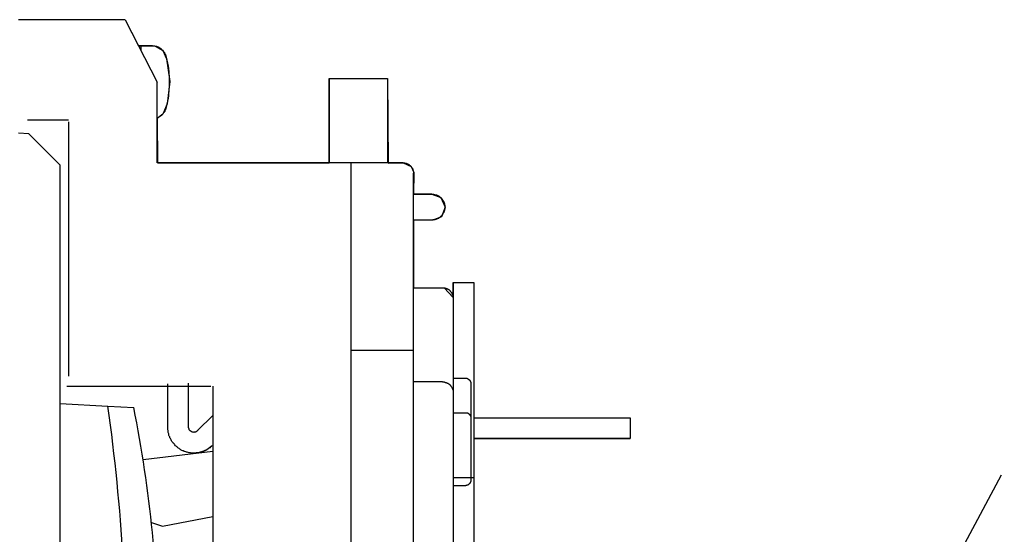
# Model space of a CAD drawing. Extents: x -17 to 303, y -173 to 180.
# Tile 4 of 6: x 56 to 151, y 13 to 62. Entities that reach past the tile are written whole.
import ezdxf

# ---------------------------------------------------------------- set-up
doc = ezdxf.new("R2010")
doc.units = 0
doc.header["$LTSCALE"] = 10
doc.linetypes.add('AXES2', pattern=[1.125, 0.75, -0.125, 0.125, -0.125])
doc.layers.add('ALPHA', color=253, linetype='CONTINUOUS')
doc.layers.add('AXE', color=80, linetype='AXES2')

msp = doc.modelspace()

# ---------------------------------------------------------------- linework, layer by layer
at = {"layer": 'ALPHA'}
for p, q in [((66.248, 62.175), (55.982, 62.175)), ((66.248, 62.175), (69.343, 56.139)), ((66.248, 62.175), (67.543, 59.651)), ((68.903, 59.651), (67.543, 59.651)), ((67.543, 59.651), (69.145, 59.631)), ((67.764, 59.651), (67.764, 59.257)), ((68.903, 59.651), (69.101, 59.651)), ((69.101, 59.651), (69.145, 59.631)), ((69.145, 59.631), (69.233, 59.631)), ((69.145, 59.631), (69.89, 59.213)), ((69.233, 59.631), (69.278, 59.609)), ((69.278, 59.609), (69.32, 59.587)), ((69.32, 59.587), (69.343, 59.587)), ((69.343, 59.587), (69.387, 59.565)), ((69.387, 59.565), (69.408, 59.54)), ((69.408, 59.54), (69.451, 59.54)), ((69.451, 59.54), (69.495, 59.519)), ((69.495, 59.519), (69.539, 59.496)), ((69.539, 59.496), (69.564, 59.472)), ((69.564, 59.472), (69.609, 59.455)), ((69.609, 59.455), (69.631, 59.455)), ((69.631, 59.455), (69.65, 59.408)), ((69.65, 59.408), (69.695, 59.389)), ((69.695, 59.389), (69.718, 59.366)), ((69.718, 59.366), (69.76, 59.345)), ((69.76, 59.345), (69.78, 59.297)), ((69.78, 59.297), (69.827, 59.281)), ((69.827, 59.281), (69.849, 59.257)), ((69.849, 59.257), (69.89, 59.213)), ((69.89, 59.213), (69.916, 59.192)), ((69.89, 59.213), (70.254, 58.39)), ((69.916, 59.192), (69.916, 59.169)), ((69.916, 59.169), (69.933, 59.146)), ((69.933, 59.146), (69.959, 59.1)), ((69.959, 59.1), (69.999, 59.058)), ((69.999, 59.058), (70.024, 59.037)), ((70.024, 59.037), (70.046, 58.993)), ((70.046, 58.993), (70.046, 58.951)), ((70.046, 58.951), (70.067, 58.907)), ((70.067, 58.907), (70.089, 58.882)), ((70.089, 58.882), (70.11, 58.859)), ((70.11, 58.859), (70.134, 58.817)), ((70.134, 58.817), (70.134, 58.773)), ((70.134, 58.817), (70.199, 58.555)), ((70.134, 58.773), (70.154, 58.727)), ((70.199, 58.555), (70.332, 57.983)), ((70.254, 58.39), (70.566, 56.227)), ((70.332, 57.983), (70.399, 57.721)), ((70.399, 57.721), (70.441, 57.434)), ((70.441, 57.434), (70.464, 57.151)), ((70.464, 57.151), (70.508, 56.578)), ((69.343, 48.367), (69.343, 56.139)), ((70.566, 56.227), (70.306, 54.064)), ((70.508, 56.578), (70.508, 55.724)), ((85.916, 56.49), (85.916, 48.367)), ((85.916, 56.49), (91.537, 56.49)), ((85.916, 48.367), (85.916, 56.49)), ((85.916, 56.49), (91.537, 56.49)), ((91.537, 56.49), (91.537, 48.367)), ((91.537, 56.49), (91.597, 48.331)), ((70.484, 55.436), (70.441, 54.866)), ((70.508, 55.724), (70.484, 55.436)), ((70.332, 54.315), (70.199, 53.75)), ((70.399, 54.579), (70.332, 54.315)), ((70.441, 54.866), (70.399, 54.579)), ((70.306, 54.064), (69.89, 53.068)), ((69.933, 53.173), (69.916, 53.128)), ((69.981, 53.196), (69.933, 53.173)), ((69.999, 53.221), (69.981, 53.196)), ((70.024, 53.263), (69.999, 53.221)), ((70.046, 53.284), (70.024, 53.263)), ((70.067, 53.331), (70.046, 53.284)), ((70.089, 53.415), (70.067, 53.372)), ((70.067, 53.372), (70.067, 53.331)), ((70.11, 53.436), (70.089, 53.415)), ((70.134, 53.483), (70.11, 53.436)), ((70.199, 53.75), (70.134, 53.483)), ((70.154, 53.55), (70.134, 53.504)), ((70.134, 53.504), (70.134, 53.483)), ((56.85, 52.498), (60.796, 52.498)), ((60.824, 27.777), (60.824, 52.315)), ((69.89, 53.068), (69.341, 52.657)), ((69.341, 52.657), (69.387, 48.367)), ((69.387, 52.714), (69.343, 52.714)), ((69.43, 52.734), (69.387, 52.714)), ((69.475, 52.758), (69.43, 52.734)), ((69.517, 52.781), (69.475, 52.758)), ((69.539, 52.802), (69.517, 52.781)), ((69.583, 52.822), (69.539, 52.802)), ((69.631, 52.848), (69.583, 52.822)), ((69.674, 52.89), (69.631, 52.869)), ((69.631, 52.869), (69.631, 52.848)), ((69.695, 52.913), (69.674, 52.89)), ((69.739, 52.913), (69.695, 52.913)), ((69.76, 52.957), (69.739, 52.913)), ((69.804, 52.975), (69.76, 52.957)), ((69.827, 53.001), (69.804, 52.975)), ((69.868, 53.042), (69.827, 53.001)), ((69.89, 53.068), (69.868, 53.042)), ((69.916, 53.11), (69.89, 53.068)), ((69.916, 53.128), (69.916, 53.11)), ((56.982, 51.159), (55.981, 51.213)), ((56.982, 51.159), (59.995, 48.149)), ((59.995, 25.145), (59.995, 48.149)), ((93.048, 48.367), (69.387, 48.367)), ((69.387, 48.367), (85.916, 48.367)), ((88.045, -46.992), (88.045, 48.367)), ((91.597, 48.331), (93.048, 48.367)), ((93.048, 48.367), (93.203, 48.367)), ((93.048, 48.367), (93.819, 47.996)), ((93.203, 48.367), (93.225, 48.348)), ((93.225, 48.348), (93.293, 48.348)), ((93.293, 48.348), (93.335, 48.323)), ((93.335, 48.323), (93.358, 48.323)), ((93.358, 48.323), (93.402, 48.304)), ((93.402, 48.304), (93.424, 48.304)), ((93.424, 48.304), (93.446, 48.276)), ((93.446, 48.276), (93.467, 48.276)), ((93.467, 48.276), (93.513, 48.26)), ((93.513, 48.26), (93.534, 48.237)), ((93.534, 48.237), (93.555, 48.216)), ((93.555, 48.216), (93.598, 48.216)), ((93.598, 48.216), (93.621, 48.191)), ((93.621, 48.191), (93.643, 48.168)), ((93.643, 48.168), (93.663, 48.149)), ((93.663, 48.149), (93.71, 48.124)), ((93.71, 48.124), (93.71, 48.105)), ((93.71, 48.105), (93.73, 48.105)), ((93.73, 48.105), (93.752, 48.081)), ((93.752, 48.081), (93.773, 48.059)), ((93.773, 48.059), (93.795, 48.038)), ((93.795, 48.038), (93.819, 47.996)), ((93.819, 47.996), (93.84, 47.976)), ((93.819, 47.996), (94.073, 47.421)), ((93.84, 47.976), (93.865, 47.949)), ((93.865, 47.949), (93.884, 47.929)), ((93.884, 47.929), (93.905, 47.885)), ((93.905, 47.885), (93.93, 47.861)), ((93.93, 47.861), (93.93, 47.841)), ((93.93, 47.841), (93.949, 47.818)), ((93.949, 47.818), (93.972, 47.797)), ((93.972, 47.797), (93.972, 47.773)), ((93.972, 47.773), (93.995, 47.73)), ((93.995, 47.73), (93.995, 47.667)), ((93.995, 47.667), (94.015, 47.641)), ((94.015, 47.641), (94.015, 47.577)), ((94.015, 47.577), (94.038, 47.535)), ((94.038, 47.535), (94.038, 47.357)), ((94.073, 47.421), (94.038, 45.339)), ((94.038, -46.007), (94.038, 47.357)), ((95.818, 45.339), (94.038, 45.339)), ((94.038, 45.339), (95.818, 45.339)), ((95.818, 45.339), (95.991, 45.339)), ((95.818, 45.339), (96.672, 45.01)), ((95.991, 45.339), (96.037, 45.318)), ((96.037, 45.318), (96.08, 45.318)), ((96.08, 45.318), (96.123, 45.294)), ((96.123, 45.294), (96.17, 45.294)), ((96.17, 45.294), (96.212, 45.273)), ((96.212, 45.273), (96.279, 45.273)), ((96.279, 45.273), (96.3, 45.25)), ((96.3, 45.25), (96.343, 45.25)), ((96.343, 45.25), (96.389, 45.227)), ((96.389, 45.227), (96.41, 45.209)), ((96.41, 45.209), (96.451, 45.18)), ((96.451, 45.18), (96.499, 45.162)), ((96.499, 45.162), (96.518, 45.141)), ((96.518, 45.141), (96.562, 45.12)), ((96.562, 45.12), (96.562, 45.077)), ((96.562, 45.077), (96.607, 45.051)), ((96.607, 45.051), (96.629, 45.03)), ((96.629, 45.03), (96.672, 45.01)), ((96.672, 45.01), (96.696, 44.984)), ((96.672, 45.01), (97.096, 44.085)), ((96.696, 44.984), (96.737, 44.963)), ((96.737, 44.963), (96.76, 44.942)), ((96.76, 44.942), (96.782, 44.9)), ((96.782, 44.9), (96.804, 44.875)), ((96.804, 44.875), (96.825, 44.831)), ((96.825, 44.831), (96.85, 44.791)), ((96.85, 44.791), (96.869, 44.768)), ((96.869, 44.768), (96.89, 44.719)), ((96.89, 44.719), (96.916, 44.701)), ((96.916, 44.701), (96.935, 44.68)), ((96.935, 44.68), (96.935, 44.637)), ((96.935, 44.637), (96.959, 44.592)), ((97.096, 44.085), (96.757, 43.172)), ((96.959, 44.592), (96.981, 44.548)), ((96.981, 44.548), (97.002, 44.528)), ((97.002, 43.67), (96.981, 43.628)), ((97.002, 44.528), (97.002, 44.481)), ((97.002, 44.481), (97.024, 44.439)), ((97.024, 43.758), (97.002, 43.714)), ((97.002, 43.714), (97.002, 43.67)), ((97.024, 44.439), (97.024, 44.418)), ((97.024, 44.418), (97.046, 44.372)), ((97.046, 43.821), (97.024, 43.8)), ((97.024, 43.8), (97.024, 43.758)), ((97.046, 44.372), (97.046, 44.328)), ((97.046, 44.328), (97.069, 44.282)), ((97.069, 43.89), (97.046, 43.846)), ((97.046, 43.846), (97.046, 43.821)), ((97.069, 44.282), (97.069, 43.89)), ((95.818, 42.836), (94.038, 42.836)), ((95.903, 42.836), (94.038, 42.836)), ((94.038, 42.836), (94.038, 36.318)), ((95.903, 42.836), (95.818, 42.836)), ((96.757, 43.172), (95.903, 42.836)), ((95.924, 42.857), (95.903, 42.836)), ((96.037, 42.857), (95.924, 42.857)), ((96.08, 42.878), (96.037, 42.857)), ((96.123, 42.878), (96.08, 42.878)), ((96.17, 42.903), (96.123, 42.878)), ((96.212, 42.903), (96.17, 42.903)), ((96.255, 42.921), (96.212, 42.903)), ((96.279, 42.945), (96.255, 42.921)), ((96.3, 42.945), (96.279, 42.945)), ((96.343, 42.966), (96.3, 42.945)), ((96.389, 42.989), (96.343, 42.966)), ((96.41, 42.989), (96.389, 42.989)), ((96.451, 43.009), (96.41, 42.989)), ((96.499, 43.033), (96.451, 43.009)), ((96.518, 43.056), (96.499, 43.033)), ((96.562, 43.077), (96.518, 43.056)), ((96.607, 43.123), (96.562, 43.102)), ((96.562, 43.102), (96.562, 43.077)), ((96.629, 43.165), (96.607, 43.123)), ((96.672, 43.188), (96.629, 43.165)), ((96.696, 43.207), (96.672, 43.188)), ((96.737, 43.255), (96.696, 43.207)), ((96.76, 43.276), (96.737, 43.255)), ((96.782, 43.297), (96.76, 43.276)), ((96.804, 43.32), (96.782, 43.297)), ((96.825, 43.364), (96.804, 43.32)), ((96.85, 43.385), (96.825, 43.364)), ((96.869, 43.427), (96.85, 43.385)), ((96.89, 43.452), (96.869, 43.427)), ((96.916, 43.494), (96.89, 43.452)), ((96.935, 43.538), (96.916, 43.494)), ((96.959, 43.584), (96.935, 43.559)), ((96.935, 43.559), (96.935, 43.538)), ((96.981, 43.628), (96.959, 43.584)), ((94.038, 36.318), (96.85, 36.318)), ((94.038, 36.318), (97.002, 36.318)), ((96.85, 36.318), (97.002, 36.318)), ((97.002, 36.318), (97.024, 36.295)), ((97.002, 36.318), (97.88, 35.373)), ((97.024, 36.295), (97.089, 36.295)), ((97.089, 36.295), (97.113, 36.271)), ((97.113, 36.271), (97.179, 36.271)), ((97.179, 36.271), (97.201, 36.25)), ((97.201, 36.25), (97.242, 36.25)), ((97.242, 36.25), (97.266, 36.227)), ((97.266, 36.227), (97.289, 36.207)), ((97.289, 36.207), (97.331, 36.207)), ((97.331, 36.207), (97.35, 36.183)), ((97.35, 36.183), (97.396, 36.183)), ((97.396, 36.183), (97.396, 36.162)), ((97.396, 36.162), (97.42, 36.139)), ((97.42, 36.139), (97.441, 36.139)), ((97.441, 36.139), (97.486, 36.118)), ((97.486, 36.118), (97.506, 36.095)), ((97.506, 36.095), (97.53, 36.075)), ((97.53, 36.075), (97.549, 36.051)), ((97.88, 36.82), (97.88, -35.472)), ((97.88, 36.82), (99.877, 36.82)), ((97.88, 35.373), (97.88, 36.82)), ((97.88, 36.82), (99.877, 36.82)), ((99.877, 36.82), (99.877, -35.472)), ((99.877, 36.82), (99.877, 23.757)), ((97.549, 36.051), (97.571, 36.03)), ((97.571, 36.03), (97.594, 35.987)), ((97.594, 35.987), (97.616, 35.966)), ((97.616, 35.966), (97.638, 35.94)), ((97.638, 35.94), (97.683, 35.899)), ((97.683, 35.899), (97.683, 35.877)), ((97.683, 35.877), (97.705, 35.852)), ((97.705, 35.852), (97.726, 35.834)), ((97.726, 35.834), (97.749, 35.789)), ((97.749, 35.789), (97.749, 35.767)), ((97.749, 35.767), (97.769, 35.746)), ((97.769, 35.746), (97.791, 35.704)), ((97.791, 35.704), (97.791, 35.679)), ((97.791, 35.679), (97.813, 35.636)), ((97.813, 35.636), (97.813, 35.616)), ((97.813, 35.616), (97.836, 35.59)), ((97.836, 35.59), (97.836, 35.572)), ((97.836, 35.572), (97.859, 35.525)), ((97.859, 35.525), (97.859, 35.394)), ((97.859, 35.394), (97.88, 35.373)), ((97.88, 35.373), (97.88, 35.328)), ((97.88, 35.328), (97.88, 6.195)), ((94.038, 30.277), (88.045, 30.277)), ((97.88, 27.578), (99.088, 27.578)), ((99.088, 27.578), (99.197, 27.578)), ((99.197, 27.578), (99.22, 27.554)), ((99.22, 27.554), (99.262, 27.554)), ((99.262, 27.554), (99.285, 27.534)), ((99.285, 27.534), (99.307, 27.534)), ((99.307, 27.534), (99.33, 27.511)), ((60.633, 26.81), (74.504, 26.81)), ((70.374, 22.904), (70.374, 27.031)), ((72.372, 22.857), (72.372, 27.096)), ((74.697, 26.81), (74.697, -24.428)), ((96.85, 27.226), (94.038, 27.226)), ((96.85, 27.226), (97.002, 27.226)), ((97.002, 27.226), (97.024, 27.205)), ((97.024, 27.205), (97.089, 27.205)), ((97.089, 27.205), (97.113, 27.184)), ((97.113, 27.184), (97.179, 27.184)), ((97.179, 27.184), (97.201, 27.16)), ((97.201, 27.16), (97.242, 27.142)), ((97.242, 27.142), (97.266, 27.142)), ((97.266, 27.142), (97.289, 27.116)), ((97.289, 27.116), (97.35, 27.116)), ((97.35, 27.116), (97.396, 27.093)), ((97.396, 27.093), (97.396, 27.075)), ((97.396, 27.075), (97.42, 27.049)), ((97.42, 27.049), (97.441, 27.049)), ((97.441, 27.049), (97.486, 27.029)), ((97.486, 27.029), (97.506, 27.007)), ((97.506, 27.007), (97.53, 26.985)), ((97.53, 26.985), (97.549, 26.964)), ((97.549, 26.964), (97.571, 26.94)), ((97.571, 26.94), (97.594, 26.896)), ((97.594, 26.896), (97.616, 26.873)), ((97.616, 26.873), (97.638, 26.855)), ((97.638, 26.855), (97.661, 26.832)), ((97.661, 26.832), (97.683, 26.832)), ((97.683, 26.832), (97.683, 26.787)), ((97.683, 26.787), (97.705, 26.766)), ((97.705, 26.766), (97.726, 26.744)), ((97.726, 26.744), (97.749, 26.699)), ((97.749, 26.699), (97.749, 26.681)), ((97.749, 26.681), (97.769, 26.656)), ((97.769, 26.656), (97.791, 26.612)), ((97.791, 26.612), (97.791, 26.593)), ((97.791, 26.593), (97.813, 26.546)), ((99.33, 27.511), (99.352, 27.511)), ((99.352, 27.511), (99.374, 27.49)), ((99.374, 27.49), (99.395, 27.468)), ((99.395, 27.468), (99.395, 27.446)), ((99.395, 27.446), (99.417, 27.446)), ((99.417, 27.446), (99.417, 27.422)), ((99.417, 27.422), (99.439, 27.422)), ((99.439, 27.422), (99.439, 27.401)), ((99.439, 27.401), (99.46, 27.401)), ((99.46, 27.401), (99.482, 27.38)), ((99.482, 27.38), (99.505, 27.358)), ((99.505, 27.358), (99.505, 27.337)), ((99.505, 27.337), (99.527, 27.314)), ((99.527, 27.314), (99.527, 27.274)), ((99.527, 27.274), (99.548, 27.274)), ((99.548, 27.274), (99.548, 27.226)), ((99.548, 27.226), (99.57, 27.205)), ((99.57, 27.205), (99.57, 27.093)), ((99.57, 27.093), (99.57, 17.742)), ((97.813, 26.546), (97.836, 26.503)), ((97.836, 26.503), (97.836, 26.477)), ((97.836, 26.477), (97.859, 26.437)), ((97.859, 26.437), (97.859, 26.305)), ((97.859, 26.305), (97.88, 26.283)), ((97.88, 26.283), (97.88, 26.241)), ((59.995, -25.093), (59.995, 25.145)), ((59.995, 25.145), (64.59, 24.906)), ((64.59, 24.906), (67.082, 24.774)), ((73.229, 22.528), (74.697, 23.977)), ((97.88, 24.262), (99.088, 24.262)), ((99.088, 24.262), (99.22, 24.262)), ((99.22, 24.262), (99.241, 24.241)), ((99.241, 24.241), (99.285, 24.241)), ((99.285, 24.241), (99.285, 24.22)), ((99.285, 24.22), (99.33, 24.22)), ((99.33, 24.22), (99.33, 24.197)), ((99.33, 24.197), (99.374, 24.197)), ((99.374, 24.197), (99.374, 24.176)), ((99.374, 24.176), (99.395, 24.176)), ((99.395, 24.176), (99.395, 24.153)), ((99.395, 24.153), (99.417, 24.13)), ((99.417, 24.13), (99.439, 24.109)), ((99.439, 24.109), (99.439, 24.088)), ((99.439, 24.088), (99.46, 24.088)), ((99.46, 24.088), (99.46, 24.064)), ((99.46, 24.064), (99.482, 24.064)), ((99.482, 24.064), (99.482, 24.046)), ((99.482, 24.046), (99.505, 24.021)), ((99.505, 24.021), (99.505, 23.998)), ((99.505, 23.998), (99.527, 23.998)), ((99.527, 23.998), (99.527, 23.977)), ((99.527, 23.977), (99.548, 23.958)), ((99.548, 23.958), (99.548, 23.914)), ((99.548, 23.914), (99.57, 23.889)), ((99.57, 23.889), (99.57, 23.757)), ((99.877, 23.757), (114.94, 23.757)), ((99.877, 23.757), (114.94, 23.757)), ((114.94, 23.757), (114.94, 21.761)), ((114.94, 23.757), (114.94, 21.761)), ((70.374, 22.594), (70.374, 22.904)), ((72.372, 22.793), (72.372, 22.857)), ((72.394, 22.793), (72.372, 22.793)), ((72.394, 22.726), (72.394, 22.793)), ((70.399, 22.528), (70.374, 22.594)), ((70.399, 22.438), (70.399, 22.528)), ((70.417, 22.355), (70.399, 22.438)), ((70.441, 22.29), (70.417, 22.355)), ((70.464, 22.223), (70.441, 22.29)), ((70.484, 22.135), (70.464, 22.223)), ((70.484, 22.067), (70.484, 22.135)), ((70.508, 22.003), (70.484, 22.067)), ((70.551, 21.936), (70.508, 22.003)), ((70.571, 21.847), (70.551, 21.936)), ((70.618, 21.783), (70.571, 21.847)), ((72.416, 22.702), (72.394, 22.726)), ((72.416, 22.663), (72.416, 22.702)), ((72.438, 22.663), (72.416, 22.663)), ((72.438, 22.617), (72.438, 22.663)), ((72.459, 22.617), (72.438, 22.617)), ((72.459, 22.575), (72.459, 22.617)), ((72.482, 22.554), (72.459, 22.575)), ((72.502, 22.528), (72.482, 22.554)), ((72.526, 22.506), (72.502, 22.528)), ((72.549, 22.506), (72.526, 22.506)), ((72.549, 22.485), (72.549, 22.506)), ((72.57, 22.485), (72.549, 22.485)), ((72.57, 22.464), (72.57, 22.485)), ((72.594, 22.464), (72.57, 22.464)), ((72.612, 22.438), (72.594, 22.464)), ((72.637, 22.438), (72.612, 22.438)), ((72.656, 22.422), (72.637, 22.438)), ((72.679, 22.422), (72.656, 22.422)), ((72.702, 22.399), (72.679, 22.422)), ((72.724, 22.399), (72.702, 22.399)), ((72.745, 22.375), (72.724, 22.399)), ((72.854, 22.375), (72.745, 22.375)), ((72.877, 22.355), (72.854, 22.375)), ((72.899, 22.375), (72.877, 22.355)), ((73.03, 22.375), (72.899, 22.375)), ((73.052, 22.399), (73.03, 22.399)), ((73.03, 22.399), (73.03, 22.375)), ((73.074, 22.422), (73.052, 22.399)), ((73.096, 22.422), (73.074, 22.422)), ((73.119, 22.438), (73.096, 22.422)), ((73.14, 22.438), (73.119, 22.438)), ((73.164, 22.464), (73.14, 22.438)), ((73.184, 22.485), (73.164, 22.464)), ((73.206, 22.485), (73.184, 22.485)), ((73.229, 22.506), (73.206, 22.506)), ((73.206, 22.506), (73.206, 22.485)), ((73.229, 22.528), (73.229, 22.506)), ((70.661, 21.72), (70.618, 21.783)), ((70.681, 21.651), (70.661, 21.72)), ((70.724, 21.562), (70.681, 21.651)), ((70.749, 21.495), (70.724, 21.562)), ((70.815, 21.432), (70.749, 21.495)), ((70.859, 21.389), (70.815, 21.432)), ((70.901, 21.321), (70.859, 21.389)), ((70.968, 21.254), (70.901, 21.321)), ((71.011, 21.19), (70.968, 21.254)), ((71.055, 21.146), (71.011, 21.19)), ((71.1, 21.08), (71.055, 21.146)), ((71.165, 21.039), (71.1, 21.08)), ((71.232, 20.971), (71.165, 21.039)), ((71.298, 20.928), (71.232, 20.971)), ((71.341, 20.86), (71.298, 20.928)), ((74.415, 20.883), (74.348, 20.839)), ((74.502, 20.971), (74.39, 20.86)), ((74.522, 20.992), (74.415, 20.883)), ((74.566, 21.015), (74.502, 20.971)), ((74.587, 21.039), (74.522, 20.992)), ((74.655, 21.103), (74.587, 21.039)), ((99.877, 21.761), (114.94, 21.761)), ((114.94, 21.761), (99.877, 21.761)), ((99.877, 21.761), (99.877, 12.715)), ((67.982, 19.751), (74.697, 20.552)), ((71.405, 20.839), (71.341, 20.86)), ((71.472, 20.793), (71.405, 20.839)), ((71.538, 20.751), (71.472, 20.793)), ((71.603, 20.708), (71.538, 20.751)), ((71.668, 20.661), (71.603, 20.708)), ((71.735, 20.62), (71.668, 20.661)), ((71.822, 20.576), (71.735, 20.62)), ((71.889, 20.576), (71.822, 20.576)), ((71.955, 20.531), (71.889, 20.576)), ((72.02, 20.51), (71.955, 20.531)), ((72.109, 20.488), (72.02, 20.51)), ((72.175, 20.467), (72.109, 20.488)), ((72.241, 20.441), (72.175, 20.467)), ((72.328, 20.42), (72.241, 20.441)), ((72.416, 20.401), (72.328, 20.42)), ((72.482, 20.378), (72.416, 20.401)), ((72.57, 20.378), (72.482, 20.378)), ((72.637, 20.357), (72.57, 20.378)), ((72.877, 20.357), (72.637, 20.357)), ((73.03, 20.357), (72.877, 20.357)), ((73.096, 20.357), (72.877, 20.357)), ((73.096, 20.378), (73.03, 20.357)), ((73.271, 20.378), (73.096, 20.378)), ((73.184, 20.378), (73.096, 20.357)), ((73.271, 20.378), (73.184, 20.378)), ((73.337, 20.401), (73.271, 20.378)), ((73.337, 20.401), (73.271, 20.378)), ((73.426, 20.42), (73.337, 20.401)), ((73.406, 20.42), (73.337, 20.401)), ((73.491, 20.441), (73.406, 20.42)), ((73.491, 20.441), (73.426, 20.42)), ((73.579, 20.467), (73.491, 20.441)), ((73.579, 20.467), (73.491, 20.441)), ((73.646, 20.488), (73.579, 20.467)), ((73.625, 20.488), (73.579, 20.467)), ((73.71, 20.51), (73.625, 20.488)), ((73.735, 20.51), (73.646, 20.488)), ((73.8, 20.531), (73.71, 20.51)), ((73.8, 20.552), (73.735, 20.51)), ((73.864, 20.576), (73.8, 20.552)), ((73.864, 20.576), (73.8, 20.531)), ((73.93, 20.599), (73.864, 20.576)), ((73.93, 20.576), (73.864, 20.576)), ((74.018, 20.62), (73.93, 20.599)), ((73.996, 20.62), (73.93, 20.576)), ((74.065, 20.661), (73.996, 20.62)), ((74.087, 20.661), (74.018, 20.62)), ((74.152, 20.708), (74.065, 20.661)), ((74.152, 20.708), (74.087, 20.661)), ((74.217, 20.751), (74.152, 20.708)), ((74.193, 20.751), (74.152, 20.708)), ((74.26, 20.793), (74.193, 20.751)), ((74.28, 20.793), (74.217, 20.751)), ((74.327, 20.839), (74.26, 20.793)), ((74.348, 20.839), (74.28, 20.793)), ((74.39, 20.86), (74.327, 20.839)), ((99.877, 17.964), (97.88, 17.964)), ((97.88, 17.239), (99.088, 17.239)), ((99.172, 17.239), (99.088, 17.239)), ((99.197, 17.262), (99.172, 17.239)), ((99.241, 17.262), (99.197, 17.262)), ((99.262, 17.283), (99.241, 17.262)), ((99.285, 17.283), (99.262, 17.283)), ((99.307, 17.308), (99.285, 17.283)), ((99.33, 17.308), (99.307, 17.308)), ((99.352, 17.327), (99.33, 17.308)), ((99.374, 17.327), (99.352, 17.327)), ((99.395, 17.35), (99.374, 17.35)), ((99.374, 17.35), (99.374, 17.327)), ((99.417, 17.391), (99.395, 17.371)), ((99.395, 17.371), (99.395, 17.35)), ((99.439, 17.413), (99.417, 17.391)), ((99.46, 17.438), (99.439, 17.413)), ((99.482, 17.456), (99.46, 17.438)), ((99.505, 17.456), (99.482, 17.456)), ((99.527, 17.501), (99.505, 17.501)), ((99.505, 17.501), (99.505, 17.456)), ((99.548, 17.549), (99.527, 17.549)), ((99.527, 17.549), (99.527, 17.501)), ((99.57, 17.612), (99.548, 17.612)), ((99.548, 17.612), (99.548, 17.549)), ((99.57, 17.742), (99.57, 17.612)), ((69.849, 13.311), (74.697, 14.254)), ((68.808, 13.676), (69.849, 13.311))]:
    msp.add_line(p, q, dxfattribs=at)
for points in [[(66.058, 10.189), (65.773, 15.112), (65.283, 20.019), (64.59, 24.906)], [(69.53, 0.525), (69.499, 8.667), (68.676, 16.786), (67.082, 24.774)]]:
    msp.add_open_spline(points, degree=3, dxfattribs=at)
at = {"layer": 'AXE'}
msp.add_lwpolyline([(150.689, 18.225), (147.001, 11.312), (150.843, 4.707), (147.616, -2.973), (150.997, -8.349), (147.309, -16.951)], dxfattribs=at)

doc.saveas('drawing.dxf')
